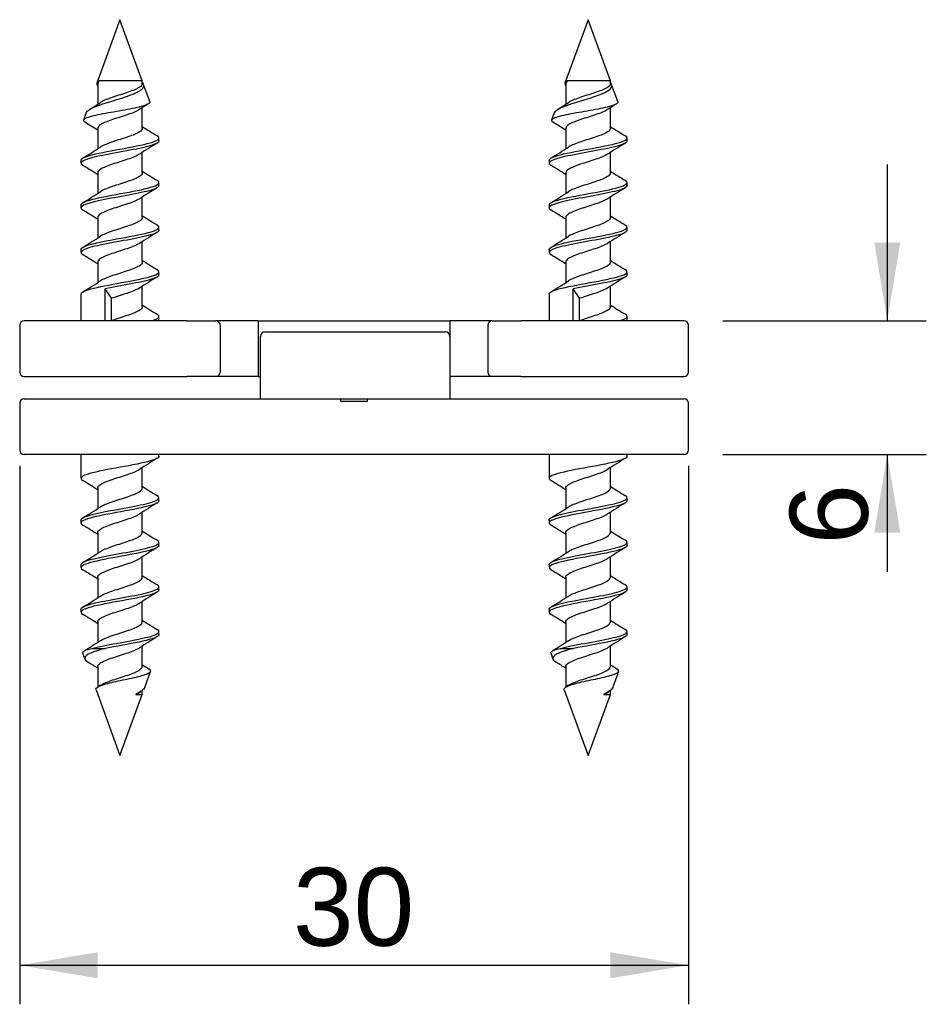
# Model space of a CAD drawing. Header units: inches. Extents: x 15 to 204, y 9 to 289.
# Tile 2 of 5: x 88 to 128, y 68 to 112. Entities that reach past the tile are written whole.
import ezdxf
from ezdxf.enums import TextEntityAlignment as Align

# ---------------------------------------------------------------- set-up
doc = ezdxf.new("R2010")
doc.units = ezdxf.units.IN
doc.header["$MEASUREMENT"] = 0
for name, color, linetype in [('$DDT_AUDIT_GENERATED_(BF)', 7, 'Continuous'), ('Default', 7, 'Continuous'), ('DUO_30', 7, 'Continuous')]:
    doc.layers.add(name, color=color, linetype=linetype)
doc.styles.add('SEACAD_arial_ttf', font='arial.ttf')
doc.dimstyles.new('ISO', dxfattribs={"dimtxt": 3.5, "dimasz": 3.5, "dimexe": 1.75, "dimexo": 1.75, "dimgap": 0.35, "dimtad": 1, "dimdsep": 46, "dimtxsty": 'SEACAD_arial_ttf', "dimblk1": '_SE_FILLED', "dimblk2": '_SE_FILLED', "dimsah": 1, "dimcen": 1.75, "dimclrd": 7, "dimclre": 7, "dimclrt": 7, "dimadec": 0, "dimazin": 0, "dimtfac": 1, "dimtofl": 0, "dimtmove": 0, "dimatfit": 3, "dimfxl": 1, "dimtolj": 1, "dimarcsym": 0})

# ---------------------------------------------------------------- blocks, each defined once
blk = doc.blocks.new('SE2')
at = {"layer": '$DDT_AUDIT_GENERATED_(BF)', "color": 7, "linetype": 'Continuous'}
for p, q in [((92.259, 111.669), (91.223, 108.821)), ((93.259, 108.923), (92.259, 111.669)), ((113.259, 111.669), (112.223, 108.821)), ((114.259, 108.923), (113.259, 111.669)), ((91.26, 108.797), (91.26, 107.878)), ((93.259, 108.799), (93.259, 108.923)), ((93.597, 107.994), (93.316, 108.766)), ((112.26, 108.797), (112.26, 107.878)), ((114.259, 108.799), (114.259, 108.923)), ((114.597, 107.994), (114.316, 108.766)), ((90.742, 107.5), (90.621, 107.169)), ((93.259, 106.799), (93.259, 107.719)), ((111.742, 107.5), (111.621, 107.169)), ((114.259, 106.799), (114.259, 107.719)), ((91.26, 106.798), (91.26, 105.879)), ((112.26, 106.798), (112.26, 105.879)), ((94.009, 106.232), (94.009, 106.365)), ((115.009, 106.232), (115.009, 106.365)), ((93.259, 104.799), (93.259, 105.719)), ((114.259, 104.799), (114.259, 105.719)), ((90.509, 105.365), (90.509, 105.232)), ((111.509, 105.365), (111.509, 105.232)), ((91.26, 104.798), (91.26, 103.879)), ((112.26, 104.798), (112.26, 103.879)), ((94.009, 104.232), (94.009, 104.365)), ((115.009, 104.232), (115.009, 104.365)), ((90.509, 103.365), (90.509, 103.232)), ((93.259, 102.799), (93.259, 103.719)), ((111.509, 103.365), (111.509, 103.232)), ((114.259, 102.799), (114.259, 103.719)), ((91.26, 102.798), (91.26, 101.879)), ((112.26, 102.798), (112.26, 101.879)), ((94.009, 102.232), (94.009, 102.365)), ((115.009, 102.232), (115.009, 102.365)), ((93.259, 100.799), (93.259, 101.717)), ((114.259, 100.799), (114.259, 101.717)), ((90.509, 101.365), (90.509, 101.232)), ((111.509, 101.365), (111.509, 101.232)), ((91.26, 100.798), (91.26, 99.879)), ((112.26, 100.798), (112.26, 99.879)), ((94.009, 100.232), (94.009, 100.365)), ((115.009, 100.232), (115.009, 100.365)), ((90.509, 99.365), (90.509, 98.169)), ((91.597, 98.169), (91.597, 99.608)), ((91.881, 99.175), (91.597, 99.608)), ((93.259, 98.799), (93.259, 99.717)), ((111.509, 99.365), (111.509, 98.169)), ((112.597, 98.169), (112.597, 99.608)), ((112.881, 99.175), (112.597, 99.608)), ((114.259, 98.799), (114.259, 99.717)), ((91.881, 98.175), (91.881, 99.175)), ((112.881, 98.175), (112.881, 99.175)), ((91.881, 98.175), (91.877, 98.169)), ((94.009, 98.169), (94.009, 98.365)), ((112.881, 98.175), (112.877, 98.169)), ((115.009, 98.169), (115.009, 98.365)), ((90.509, 92.169), (90.509, 91.099)), ((94.009, 92.099), (94.009, 92.169)), ((111.509, 92.169), (111.509, 91.099)), ((115.009, 92.099), (115.009, 92.169)), ((93.259, 90.666), (93.259, 91.585)), ((114.259, 90.666), (114.259, 91.585)), ((91.26, 90.665), (91.26, 89.746)), ((112.26, 90.665), (112.26, 89.746)), ((94.009, 90.099), (94.009, 90.232)), ((115.009, 90.099), (115.009, 90.232)), ((90.509, 89.232), (90.509, 89.099)), ((93.259, 88.666), (93.259, 89.584)), ((111.509, 89.232), (111.509, 89.099)), ((114.259, 88.666), (114.259, 89.584)), ((91.26, 88.665), (91.26, 87.746)), ((112.26, 88.665), (112.26, 87.746)), ((94.009, 88.099), (94.009, 88.232)), ((115.009, 88.099), (115.009, 88.232)), ((93.259, 86.666), (93.259, 87.585)), ((114.259, 86.666), (114.259, 87.585)), ((90.509, 87.232), (90.509, 87.099)), ((111.509, 87.232), (111.509, 87.099)), ((91.26, 86.665), (91.26, 85.747)), ((112.26, 86.665), (112.26, 85.747)), ((94.009, 86.098), (94.009, 86.232)), ((115.009, 86.098), (115.009, 86.232)), ((90.509, 85.232), (90.509, 85.099)), ((93.259, 84.666), (93.259, 85.584)), ((111.509, 85.232), (111.509, 85.099)), ((114.259, 84.666), (114.259, 85.584)), ((91.26, 84.665), (91.26, 83.747)), ((112.26, 84.665), (112.26, 83.747)), ((94.009, 84.098), (94.009, 84.232)), ((115.009, 84.098), (115.009, 84.232)), ((91.005, 83.477), (91.61, 83.477)), ((93.259, 82.666), (93.259, 83.584)), ((112.005, 83.477), (112.61, 83.477)), ((114.259, 82.666), (114.259, 83.584)), ((90.583, 83.274), (90.685, 82.996)), ((111.583, 83.274), (111.685, 82.996)), ((91.26, 82.665), (91.26, 81.743)), ((112.26, 82.665), (112.26, 81.743)), ((93.374, 81.731), (93.634, 82.447)), ((114.374, 81.731), (114.634, 82.447)), ((91.384, 81.826), (91.26, 81.747)), ((112.384, 81.826), (112.26, 81.747)), ((91.185, 81.621), (92.259, 78.669)), ((92.259, 78.669), (93.259, 81.415)), ((93.134, 81.504), (93.175, 81.53)), ((93.259, 81.416), (93.259, 81.593)), ((112.185, 81.621), (113.259, 78.669)), ((113.259, 78.669), (114.259, 81.415)), ((114.134, 81.504), (114.175, 81.53)), ((114.259, 81.416), (114.259, 81.593))]:
    blk.add_line(p, q, dxfattribs=at)
for centre, radius, start, end in [((81.511, 122.966), 17.964, 301.5255, 303.3342), ((101.506, 95.011), 15.15, 121.87, 123.5307), ((102.511, 122.966), 17.964, 301.5255, 303.3342), ((122.506, 95.011), 15.15, 121.87, 123.5307), ((79.503, 88.465), 21.712, 57.2123, 59.0254), ((106.521, 127.483), 24.504, 237.2288, 239.0962), ((100.503, 88.465), 21.712, 57.2123, 59.0254), ((127.521, 127.483), 24.504, 237.2288, 239.0962), ((105.316, 87.064), 22.212, 120.8293, 123.252), ((126.316, 87.064), 22.212, 120.8293, 123.252), ((77.708, 126.917), 25.025, 300.9627, 303.1272), ((98.708, 126.917), 25.025, 300.9627, 303.1272), ((77.864, 83.901), 24.755, 57.2364, 59.0853), ((98.864, 83.901), 24.755, 57.2364, 59.0853), ((106.553, 125.532), 24.563, 237.2286, 239.0945), ((127.553, 125.532), 24.563, 237.2286, 239.0945), ((77.727, 124.889), 24.992, 300.9626, 303.1245), ((105.93, 84.084), 23.368, 120.8908, 123.1951), ((98.727, 124.889), 24.992, 300.9626, 303.1245), ((126.93, 84.084), 23.368, 120.8908, 123.1951), ((77.83, 81.846), 24.82, 57.2403, 59.0817), ((106.68, 123.735), 24.802, 237.237, 239.0804), ((98.83, 81.846), 24.82, 57.2403, 59.0817), ((127.68, 123.735), 24.802, 237.237, 239.0804), ((106.812, 80.676), 25.029, 120.9649, 123.1228), ((127.812, 80.676), 25.029, 120.9649, 123.1228), ((77.589, 123.111), 25.253, 300.9749, 303.109), ((98.589, 123.111), 25.253, 300.9749, 303.109), ((77.865, 79.9), 24.755, 57.2395, 59.0845), ((98.865, 79.9), 24.755, 57.2395, 59.0845), ((106.871, 122.038), 25.16, 237.2461, 239.0603), ((127.871, 122.038), 25.16, 237.2461, 239.0603), ((77.67, 120.982), 25.101, 300.9661, 303.1166), ((106.745, 78.785), 24.901, 120.96, 123.132), ((98.67, 120.982), 25.101, 300.9661, 303.1166), ((127.745, 78.785), 24.901, 120.96, 123.132), ((106.418, 119.314), 24.306, 237.2168, 239.0962), ((127.418, 119.314), 24.306, 237.2168, 239.0962), ((106.36, 71.265), 24.177, 120.9292, 123.1563), ((127.36, 71.265), 24.177, 120.9292, 123.1563), ((79.517, 72.411), 21.638, 57.1322, 59.2419), ((100.517, 72.411), 21.638, 57.1322, 59.2419), ((104.553, 108.2), 20.79, 237.0951, 239.2897), ((125.553, 108.2), 20.79, 237.0951, 239.2897), ((77.582, 110.989), 25.266, 300.9734, 303.1105), ((106.694, 68.732), 24.806, 120.9585, 123.1342), ((98.582, 110.989), 25.266, 300.9734, 303.1105), ((127.694, 68.732), 24.806, 120.9585, 123.1342), ((78.045, 68.056), 24.415, 57.2271, 59.0989), ((103.679, 104.8), 19.141, 237.0172, 239.3996), ((99.045, 68.056), 24.415, 57.2271, 59.0989), ((124.679, 104.8), 19.141, 237.0172, 239.3996), ((106.679, 66.757), 24.777, 120.9579, 123.1384), ((127.679, 66.757), 24.777, 120.9579, 123.1384), ((77.603, 108.956), 25.227, 300.9671, 303.1127), ((98.603, 108.956), 25.227, 300.9671, 303.1127), ((77.426, 65.064), 25.585, 57.2646, 59.0484), ((98.426, 65.064), 25.585, 57.2646, 59.0484), ((106.427, 107.195), 24.323, 237.2175, 239.096), ((127.427, 107.195), 24.323, 237.2175, 239.096), ((77.617, 106.936), 25.202, 300.9649, 303.112), ((106.78, 64.596), 24.967, 120.9666, 123.128), ((98.617, 106.936), 25.202, 300.9649, 303.112), ((127.78, 64.596), 24.967, 120.9666, 123.128), ((77.765, 63.606), 24.945, 57.2466, 59.0797), ((98.765, 63.606), 24.945, 57.2466, 59.0797), ((106.498, 105.307), 24.456, 237.2236, 239.0876), ((127.498, 105.307), 24.456, 237.2236, 239.0876), ((106.787, 62.585), 24.98, 120.9654, 123.1277), ((127.787, 62.585), 24.98, 120.9654, 123.1277), ((78.371, 103.761), 23.806, 301.0085, 303.1359), ((99.371, 103.761), 23.806, 301.0085, 303.1359), ((80.931, 66.547), 19.077, 57.2142, 58.722), ((103.102, 98), 18.156, 237.1671, 238.3098), ((101.931, 66.547), 19.077, 57.2142, 58.722), ((124.102, 98), 18.156, 237.1671, 238.3098)]:
    blk.add_arc(centre, radius, start, end, dxfattribs=at)
for points, knots in [([(90.748, 107.499), (90.781, 107.585), (90.912, 107.674), (91.543, 107.93), (92.244, 108.107), (93.005, 108.394), (93.198, 108.493), (93.346, 108.678), (93.34, 108.762), (93.263, 108.85)], [0, 0, 0, 0, 0.224576, 0.224576, 0.6342, 0.6342, 0.839011, 0.839011, 1, 1, 1, 1]), ([(91.335, 108.923), (91.278, 108.891), (91.241, 108.859), (91.226, 108.828), (91.211, 108.798), (91.217, 108.768), (91.242, 108.739), (91.247, 108.735), (91.251, 108.73), (91.256, 108.725)], [0, 0, 0, 0, 0.472628, 0.472628, 0.472628, 0.925573, 0.925573, 0.925573, 1, 1, 1, 1]), ([(93.259, 108.923), (93.259, 108.924), (93.241, 108.923), (93.207, 108.923), (93.171, 108.922), (93.116, 108.922), (93.045, 108.923), (92.977, 108.923), (92.894, 108.924), (92.801, 108.923), (92.706, 108.922), (92.598, 108.922), (92.488, 108.922), (92.38, 108.923), (92.268, 108.924), (92.158, 108.923), (92.045, 108.922), (91.932, 108.921), (91.83, 108.922), (91.731, 108.923), (91.638, 108.924), (91.559, 108.923), (91.478, 108.923), (91.41, 108.921), (91.36, 108.922), (91.351, 108.922), (91.343, 108.922), (91.335, 108.923)], [0, 0, 0, 0, 0.117485, 0.117485, 0.117485, 0.242214, 0.242214, 0.242214, 0.362697, 0.362697, 0.362697, 0.487398, 0.487398, 0.487398, 0.607931, 0.607931, 0.607931, 0.732506, 0.732506, 0.732506, 0.853165, 0.853165, 0.853165, 0.977519, 0.977519, 0.977519, 1, 1, 1, 1]), ([(93.259, 108.799), (93.259, 108.747), (93.218, 108.694), (93.028, 108.566), (92.843, 108.492), (92.41, 108.344), (92.162, 108.269), (91.72, 108.121), (91.527, 108.047), (91.397, 107.967), (91.388, 107.962), (91.38, 107.956)], [0, 0, 0, 0, 0.188409, 0.188409, 0.452518, 0.452518, 0.716627, 0.716627, 0.980735, 0.980735, 1, 1, 1, 1]), ([(111.748, 107.499), (111.781, 107.585), (111.912, 107.674), (112.543, 107.93), (113.244, 108.107), (114.005, 108.394), (114.198, 108.493), (114.346, 108.678), (114.34, 108.762), (114.263, 108.85)], [0, 0, 0, 0, 0.224576, 0.224576, 0.6342, 0.6342, 0.839011, 0.839011, 1, 1, 1, 1]), ([(112.335, 108.923), (112.278, 108.891), (112.241, 108.859), (112.226, 108.828), (112.211, 108.798), (112.217, 108.768), (112.242, 108.739), (112.247, 108.735), (112.251, 108.73), (112.256, 108.725)], [0, 0, 0, 0, 0.472628, 0.472628, 0.472628, 0.925573, 0.925573, 0.925573, 1, 1, 1, 1]), ([(114.259, 108.923), (114.259, 108.924), (114.241, 108.923), (114.207, 108.923), (114.171, 108.922), (114.116, 108.922), (114.045, 108.923), (113.977, 108.923), (113.894, 108.924), (113.801, 108.923), (113.706, 108.922), (113.598, 108.922), (113.488, 108.922), (113.38, 108.923), (113.268, 108.924), (113.158, 108.923), (113.045, 108.922), (112.932, 108.921), (112.83, 108.922), (112.731, 108.923), (112.638, 108.924), (112.559, 108.923), (112.478, 108.923), (112.41, 108.921), (112.36, 108.922), (112.351, 108.922), (112.343, 108.922), (112.335, 108.923)], [0, 0, 0, 0, 0.117485, 0.117485, 0.117485, 0.242214, 0.242214, 0.242214, 0.362697, 0.362697, 0.362697, 0.487398, 0.487398, 0.487398, 0.607931, 0.607931, 0.607931, 0.732506, 0.732506, 0.732506, 0.853165, 0.853165, 0.853165, 0.977519, 0.977519, 0.977519, 1, 1, 1, 1]), ([(114.259, 108.799), (114.259, 108.747), (114.218, 108.694), (114.028, 108.566), (113.843, 108.492), (113.41, 108.344), (113.162, 108.269), (112.72, 108.121), (112.527, 108.047), (112.397, 107.967), (112.388, 107.962), (112.38, 107.956)], [0, 0, 0, 0, 0.188409, 0.188409, 0.452518, 0.452518, 0.716627, 0.716627, 0.980735, 0.980735, 1, 1, 1, 1]), ([(93.597, 107.994), (93.603, 107.978), (93.601, 107.963), (93.593, 107.948), (93.578, 107.919), (93.536, 107.889), (93.471, 107.86), (93.405, 107.83), (93.313, 107.801), (93.204, 107.772), (93.092, 107.743), (92.96, 107.713), (92.817, 107.684), (92.671, 107.654), (92.511, 107.625), (92.349, 107.596), (92.184, 107.567), (92.014, 107.537), (91.851, 107.508), (91.685, 107.479), (91.522, 107.449), (91.376, 107.421), (91.229, 107.391), (91.094, 107.362), (90.984, 107.333), (90.871, 107.303), (90.78, 107.274), (90.719, 107.245), (90.656, 107.216), (90.622, 107.186), (90.618, 107.157), (90.615, 107.132), (90.634, 107.108), (90.674, 107.084)], [0, 0, 0, 0, 0.045108, 0.045108, 0.045108, 0.133394, 0.133394, 0.133394, 0.223677, 0.223677, 0.223677, 0.315855, 0.315855, 0.315855, 0.410223, 0.410223, 0.410223, 0.506296, 0.506296, 0.506296, 0.604745, 0.604745, 0.604745, 0.704744, 0.704744, 0.704744, 0.807266, 0.807266, 0.807266, 0.911222, 0.911222, 0.911222, 1, 1, 1, 1]), ([(114.597, 107.994), (114.603, 107.978), (114.601, 107.963), (114.593, 107.948), (114.578, 107.919), (114.536, 107.889), (114.471, 107.86), (114.405, 107.83), (114.313, 107.801), (114.204, 107.772), (114.092, 107.743), (113.96, 107.713), (113.817, 107.684), (113.671, 107.654), (113.511, 107.625), (113.349, 107.596), (113.184, 107.567), (113.014, 107.537), (112.851, 107.508), (112.685, 107.479), (112.522, 107.449), (112.376, 107.421), (112.229, 107.391), (112.094, 107.362), (111.984, 107.333), (111.871, 107.303), (111.78, 107.274), (111.719, 107.245), (111.656, 107.216), (111.622, 107.186), (111.618, 107.157), (111.615, 107.132), (111.634, 107.108), (111.674, 107.084)], [0, 0, 0, 0, 0.045108, 0.045108, 0.045108, 0.133394, 0.133394, 0.133394, 0.223677, 0.223677, 0.223677, 0.315855, 0.315855, 0.315855, 0.410223, 0.410223, 0.410223, 0.506296, 0.506296, 0.506296, 0.604745, 0.604745, 0.604745, 0.704744, 0.704744, 0.704744, 0.807266, 0.807266, 0.807266, 0.911222, 0.911222, 0.911222, 1, 1, 1, 1]), ([(93.138, 107.64), (93.136, 107.639), (93.135, 107.638), (93.019, 107.562), (92.832, 107.488), (92.396, 107.34), (92.149, 107.265), (91.709, 107.117), (91.518, 107.043), (91.308, 106.911), (91.26, 106.855), (91.26, 106.798)], [0, 0, 0, 0, 0.003968, 0.003968, 0.268348, 0.268348, 0.532728, 0.532728, 0.797109, 0.797109, 1, 1, 1, 1]), ([(114.138, 107.64), (114.136, 107.639), (114.135, 107.638), (114.019, 107.562), (113.832, 107.488), (113.396, 107.34), (113.149, 107.265), (112.709, 107.117), (112.518, 107.043), (112.308, 106.911), (112.26, 106.855), (112.26, 106.798)], [0, 0, 0, 0, 0.003968, 0.003968, 0.268348, 0.268348, 0.532728, 0.532728, 0.797109, 0.797109, 1, 1, 1, 1]), ([(90.511, 105.364), (90.51, 105.388), (90.524, 105.412), (90.667, 105.53), (91.021, 105.625), (91.964, 105.817), (92.536, 105.911), (93.478, 106.1), (93.841, 106.196), (94.034, 106.347), (94.02, 106.404), (93.927, 106.461)], [0, 0, 0, 0, 0.06461, 0.06461, 0.324352, 0.324352, 0.584094, 0.584094, 0.843836, 0.843836, 1, 1, 1, 1]), ([(93.259, 106.799), (93.259, 106.745), (93.216, 106.691), (93.019, 106.562), (92.832, 106.488), (92.396, 106.34), (92.149, 106.265), (91.709, 106.117), (91.518, 106.043), (91.393, 105.965), (91.388, 105.961), (91.383, 105.958)], [0, 0, 0, 0, 0.193289, 0.193289, 0.458053, 0.458053, 0.722816, 0.722816, 0.987579, 0.987579, 1, 1, 1, 1]), ([(111.511, 105.364), (111.51, 105.388), (111.524, 105.412), (111.667, 105.53), (112.021, 105.625), (112.964, 105.817), (113.536, 105.911), (114.478, 106.1), (114.841, 106.196), (115.034, 106.347), (115.02, 106.404), (114.927, 106.461)], [0, 0, 0, 0, 0.06461, 0.06461, 0.324352, 0.324352, 0.584094, 0.584094, 0.843836, 0.843836, 1, 1, 1, 1]), ([(114.259, 106.799), (114.259, 106.745), (114.216, 106.691), (114.019, 106.562), (113.832, 106.488), (113.396, 106.34), (113.149, 106.265), (112.709, 106.117), (112.518, 106.043), (112.393, 105.965), (112.388, 105.961), (112.383, 105.958)], [0, 0, 0, 0, 0.193289, 0.193289, 0.458053, 0.458053, 0.722816, 0.722816, 0.987579, 0.987579, 1, 1, 1, 1]), ([(94.009, 106.232), (94.009, 106.215), (94.002, 106.198), (93.921, 106.106), (93.703, 106.03), (93.069, 105.879), (92.651, 105.803), (91.824, 105.653), (91.409, 105.577), (90.79, 105.426), (90.581, 105.35), (90.491, 105.228), (90.515, 105.182), (90.59, 105.136)], [0, 0, 0, 0, 0.046348, 0.046348, 0.253083, 0.253083, 0.459819, 0.459819, 0.666555, 0.666555, 0.873291, 0.873291, 1, 1, 1, 1]), ([(115.009, 106.232), (115.009, 106.215), (115.002, 106.198), (114.921, 106.106), (114.703, 106.03), (114.069, 105.879), (113.651, 105.803), (112.824, 105.653), (112.409, 105.577), (111.79, 105.426), (111.581, 105.35), (111.491, 105.228), (111.515, 105.182), (111.59, 105.136)], [0, 0, 0, 0, 0.046348, 0.046348, 0.253083, 0.253083, 0.459819, 0.459819, 0.666555, 0.666555, 0.873291, 0.873291, 1, 1, 1, 1]), ([(93.139, 105.64), (93.135, 105.638), (93.131, 105.635), (93.01, 105.558), (92.821, 105.484), (92.383, 105.335), (92.136, 105.261), (91.698, 105.113), (91.509, 105.039), (91.306, 104.909), (91.26, 104.854), (91.26, 104.798)], [0, 0, 0, 0, 0.009628, 0.009628, 0.274001, 0.274001, 0.538375, 0.538375, 0.802748, 0.802748, 1, 1, 1, 1]), ([(114.139, 105.64), (114.135, 105.638), (114.131, 105.635), (114.01, 105.558), (113.821, 105.484), (113.383, 105.335), (113.136, 105.261), (112.698, 105.113), (112.509, 105.039), (112.306, 104.909), (112.26, 104.854), (112.26, 104.798)], [0, 0, 0, 0, 0.009628, 0.009628, 0.274001, 0.274001, 0.538375, 0.538375, 0.802748, 0.802748, 1, 1, 1, 1]), ([(93.259, 104.799), (93.259, 104.744), (93.214, 104.688), (93.01, 104.558), (92.821, 104.484), (92.383, 104.335), (92.136, 104.261), (91.698, 104.113), (91.509, 104.039), (91.389, 103.962), (91.385, 103.96), (91.381, 103.957)], [0, 0, 0, 0, 0.19806, 0.19806, 0.462517, 0.462517, 0.726974, 0.726974, 0.991431, 0.991431, 1, 1, 1, 1]), ([(114.259, 104.799), (114.259, 104.744), (114.214, 104.688), (114.01, 104.558), (113.821, 104.484), (113.383, 104.335), (113.136, 104.261), (112.698, 104.113), (112.509, 104.039), (112.389, 103.962), (112.385, 103.96), (112.381, 103.957)], [0, 0, 0, 0, 0.19806, 0.19806, 0.462517, 0.462517, 0.726974, 0.726974, 0.991431, 0.991431, 1, 1, 1, 1]), ([(94.009, 104.232), (94.009, 104.202), (93.986, 104.172), (93.822, 104.065), (93.562, 103.991), (92.859, 103.838), (92.433, 103.764), (91.606, 103.611), (91.22, 103.538), (90.67, 103.385), (90.513, 103.311), (90.508, 103.201), (90.536, 103.168), (90.591, 103.135)], [0, 0, 0, 0, 0.082334, 0.082334, 0.289059, 0.289059, 0.495784, 0.495784, 0.702508, 0.702508, 0.909233, 0.909233, 1, 1, 1, 1]), ([(90.511, 103.364), (90.51, 103.39), (90.526, 103.415), (90.682, 103.536), (91.044, 103.63), (91.991, 103.822), (92.567, 103.917), (93.5, 104.105), (93.855, 104.2), (94.034, 104.351), (94.017, 104.405), (93.928, 104.46)], [0, 0, 0, 0, 0.06931, 0.06931, 0.32942, 0.32942, 0.589531, 0.589531, 0.849641, 0.849641, 1, 1, 1, 1]), ([(115.009, 104.232), (115.009, 104.202), (114.986, 104.172), (114.822, 104.065), (114.562, 103.991), (113.859, 103.838), (113.433, 103.764), (112.606, 103.611), (112.22, 103.538), (111.67, 103.385), (111.513, 103.311), (111.508, 103.201), (111.536, 103.168), (111.591, 103.135)], [0, 0, 0, 0, 0.082334, 0.082334, 0.289059, 0.289059, 0.495784, 0.495784, 0.702508, 0.702508, 0.909233, 0.909233, 1, 1, 1, 1]), ([(111.511, 103.364), (111.51, 103.39), (111.526, 103.415), (111.682, 103.536), (112.044, 103.63), (112.991, 103.822), (113.567, 103.917), (114.5, 104.105), (114.855, 104.2), (115.034, 104.351), (115.017, 104.405), (114.928, 104.46)], [0, 0, 0, 0, 0.06931, 0.06931, 0.32942, 0.32942, 0.589531, 0.589531, 0.849641, 0.849641, 1, 1, 1, 1]), ([(93.138, 103.64), (93.132, 103.636), (93.126, 103.632), (93.001, 103.554), (92.81, 103.48), (92.37, 103.331), (92.123, 103.257), (91.687, 103.109), (91.5, 103.034), (91.303, 102.906), (91.26, 102.852), (91.26, 102.798)], [0, 0, 0, 0, 0.01363, 0.01363, 0.27804, 0.27804, 0.542449, 0.542449, 0.806858, 0.806858, 1, 1, 1, 1]), ([(114.138, 103.64), (114.132, 103.636), (114.126, 103.632), (114.001, 103.554), (113.81, 103.48), (113.37, 103.331), (113.123, 103.257), (112.687, 103.109), (112.5, 103.034), (112.303, 102.906), (112.26, 102.852), (112.26, 102.798)], [0, 0, 0, 0, 0.01363, 0.01363, 0.27804, 0.27804, 0.542449, 0.542449, 0.806858, 0.806858, 1, 1, 1, 1]), ([(90.511, 101.364), (90.51, 101.391), (90.528, 101.418), (90.698, 101.542), (91.07, 101.636), (92.018, 101.826), (92.593, 101.922), (93.524, 102.11), (93.869, 102.206), (94.033, 102.354), (94.014, 102.407), (93.926, 102.461)], [0, 0, 0, 0, 0.073696, 0.073696, 0.333691, 0.333691, 0.593687, 0.593687, 0.853683, 0.853683, 1, 1, 1, 1]), ([(93.259, 102.799), (93.259, 102.742), (93.211, 102.685), (93.001, 102.554), (92.81, 102.48), (92.37, 102.331), (92.123, 102.257), (91.687, 102.109), (91.5, 102.034), (91.384, 101.959), (91.383, 101.958), (91.381, 101.957)], [0, 0, 0, 0, 0.202779, 0.202779, 0.467253, 0.467253, 0.731727, 0.731727, 0.996201, 0.996201, 1, 1, 1, 1]), ([(111.511, 101.364), (111.51, 101.391), (111.528, 101.418), (111.698, 101.542), (112.07, 101.636), (113.018, 101.826), (113.593, 101.922), (114.524, 102.11), (114.869, 102.206), (115.033, 102.354), (115.014, 102.407), (114.926, 102.461)], [0, 0, 0, 0, 0.073696, 0.073696, 0.333691, 0.333691, 0.593687, 0.593687, 0.853683, 0.853683, 1, 1, 1, 1]), ([(114.259, 102.799), (114.259, 102.742), (114.211, 102.685), (114.001, 102.554), (113.81, 102.48), (113.37, 102.331), (113.123, 102.257), (112.687, 102.109), (112.5, 102.034), (112.384, 101.959), (112.383, 101.958), (112.381, 101.957)], [0, 0, 0, 0, 0.202779, 0.202779, 0.467253, 0.467253, 0.731727, 0.731727, 0.996201, 0.996201, 1, 1, 1, 1]), ([(94.008, 102.231), (94.007, 102.188), (93.959, 102.145), (93.701, 102.025), (93.393, 101.951), (92.648, 101.799), (92.207, 101.724), (91.405, 101.572), (91.046, 101.498), (90.578, 101.345), (90.473, 101.271), (90.534, 101.174), (90.557, 101.154), (90.59, 101.134)], [0, 0, 0, 0, 0.11861, 0.11861, 0.325269, 0.325269, 0.531927, 0.531927, 0.738586, 0.738586, 0.945244, 0.945244, 1, 1, 1, 1]), ([(115.008, 102.231), (115.007, 102.188), (114.959, 102.145), (114.701, 102.025), (114.393, 101.951), (113.648, 101.799), (113.207, 101.724), (112.405, 101.572), (112.046, 101.498), (111.578, 101.345), (111.473, 101.271), (111.534, 101.174), (111.557, 101.154), (111.59, 101.134)], [0, 0, 0, 0, 0.11861, 0.11861, 0.325269, 0.325269, 0.531927, 0.531927, 0.738586, 0.738586, 0.945244, 0.945244, 1, 1, 1, 1]), ([(93.136, 101.638), (93.128, 101.634), (93.121, 101.629), (92.992, 101.55), (92.799, 101.476), (92.357, 101.327), (92.11, 101.253), (91.676, 101.105), (91.491, 101.03), (91.301, 100.903), (91.26, 100.85), (91.26, 100.797)], [0, 0, 0, 0, 0.016783, 0.016783, 0.281644, 0.281644, 0.546505, 0.546505, 0.811366, 0.811366, 1, 1, 1, 1]), ([(114.136, 101.638), (114.128, 101.634), (114.121, 101.629), (113.992, 101.55), (113.799, 101.476), (113.357, 101.327), (113.11, 101.253), (112.676, 101.105), (112.491, 101.03), (112.301, 100.903), (112.26, 100.85), (112.26, 100.797)], [0, 0, 0, 0, 0.016783, 0.016783, 0.281644, 0.281644, 0.546505, 0.546505, 0.811366, 0.811366, 1, 1, 1, 1]), ([(93.259, 100.8), (93.259, 100.741), (93.209, 100.683), (92.992, 100.55), (92.799, 100.476), (92.357, 100.327), (92.11, 100.253), (91.677, 100.105), (91.493, 100.031), (91.382, 99.957)], [0, 0, 0, 0, 0.208319, 0.208319, 0.472736, 0.472736, 0.737153, 0.737153, 1, 1, 1, 1]), ([(114.259, 100.8), (114.259, 100.741), (114.209, 100.683), (113.992, 100.55), (113.799, 100.476), (113.357, 100.327), (113.11, 100.253), (112.677, 100.105), (112.493, 100.031), (112.382, 99.957)], [0, 0, 0, 0, 0.208319, 0.208319, 0.472736, 0.472736, 0.737153, 0.737153, 1, 1, 1, 1]), ([(90.511, 99.364), (90.51, 99.393), (90.531, 99.422), (90.712, 99.546), (91.092, 99.641), (92.05, 99.832), (92.621, 99.926), (93.546, 100.116), (93.884, 100.211), (94.032, 100.358), (94.011, 100.409), (93.926, 100.461)], [0, 0, 0, 0, 0.078754, 0.078754, 0.338426, 0.338426, 0.598097, 0.598097, 0.857768, 0.857768, 1, 1, 1, 1]), ([(94.009, 100.231), (94.008, 100.174), (93.924, 100.118), (93.554, 99.986), (93.21, 99.91), (92.425, 99.759), (91.985, 99.684), (91.597, 99.608)], [0, 0, 0, 0, 0.272854, 0.272854, 0.636427, 0.636427, 1, 1, 1, 1]), ([(111.511, 99.364), (111.51, 99.393), (111.531, 99.422), (111.712, 99.546), (112.092, 99.641), (113.05, 99.832), (113.621, 99.926), (114.546, 100.116), (114.884, 100.211), (115.032, 100.358), (115.011, 100.409), (114.926, 100.461)], [0, 0, 0, 0, 0.078754, 0.078754, 0.338426, 0.338426, 0.598097, 0.598097, 0.857768, 0.857768, 1, 1, 1, 1]), ([(115.009, 100.231), (115.008, 100.174), (114.924, 100.118), (114.554, 99.986), (114.21, 99.91), (113.425, 99.759), (112.985, 99.684), (112.597, 99.608)], [0, 0, 0, 0, 0.272854, 0.272854, 0.636427, 0.636427, 1, 1, 1, 1]), ([(93.137, 99.639), (93.127, 99.633), (93.117, 99.626), (92.983, 99.546), (92.788, 99.472), (92.344, 99.323), (92.096, 99.249), (91.881, 99.175)], [0, 0, 0, 0, 0.041086, 0.041086, 0.520543, 0.520543, 1, 1, 1, 1]), ([(114.137, 99.639), (114.127, 99.633), (114.117, 99.626), (113.983, 99.546), (113.788, 99.472), (113.344, 99.323), (113.096, 99.249), (112.881, 99.175)], [0, 0, 0, 0, 0.041086, 0.041086, 0.520543, 0.520543, 1, 1, 1, 1]), ([(93.259, 98.799), (93.259, 98.739), (93.206, 98.68), (92.983, 98.546), (92.788, 98.472), (92.344, 98.323), (92.096, 98.249), (91.881, 98.175)], [0, 0, 0, 0, 0.286403, 0.286403, 0.643201, 0.643201, 1, 1, 1, 1]), ([(93.685, 98.168), (93.836, 98.216), (93.941, 98.264), (94.031, 98.361), (94.009, 98.411), (93.926, 98.462)], [0, 0, 0, 0, 0.485255, 0.485255, 1, 1, 1, 1]), ([(114.259, 98.799), (114.259, 98.739), (114.206, 98.68), (113.983, 98.546), (113.788, 98.472), (113.344, 98.323), (113.096, 98.249), (112.881, 98.175)], [0, 0, 0, 0, 0.286403, 0.286403, 0.643201, 0.643201, 1, 1, 1, 1]), ([(114.685, 98.168), (114.836, 98.216), (114.941, 98.264), (115.031, 98.361), (115.009, 98.411), (114.926, 98.462)], [0, 0, 0, 0, 0.485255, 0.485255, 1, 1, 1, 1]), ([(94.007, 92.099), (94.008, 92.075), (93.995, 92.051), (93.849, 91.932), (93.493, 91.838), (92.552, 91.646), (91.977, 91.551), (91.038, 91.363), (90.676, 91.268), (90.484, 91.115), (90.5, 91.059), (90.592, 91.002)], [0, 0, 0, 0, 0.065273, 0.065273, 0.325078, 0.325078, 0.584883, 0.584883, 0.844688, 0.844688, 1, 1, 1, 1]), ([(115.007, 92.099), (115.008, 92.075), (114.995, 92.051), (114.849, 91.932), (114.493, 91.838), (113.552, 91.646), (112.977, 91.551), (112.038, 91.363), (111.676, 91.268), (111.484, 91.115), (111.5, 91.059), (111.592, 91.002)], [0, 0, 0, 0, 0.065273, 0.065273, 0.325078, 0.325078, 0.584883, 0.584883, 0.844688, 0.844688, 1, 1, 1, 1]), ([(91.26, 90.664), (91.26, 90.719), (91.303, 90.773), (91.501, 90.902), (91.688, 90.976), (92.124, 91.125), (92.372, 91.199), (92.811, 91.347), (93.002, 91.421), (93.127, 91.499), (93.133, 91.503), (93.138, 91.507)], [0, 0, 0, 0, 0.194041, 0.194041, 0.458222, 0.458222, 0.722403, 0.722403, 0.986583, 0.986583, 1, 1, 1, 1]), ([(112.26, 90.664), (112.26, 90.719), (112.303, 90.773), (112.501, 90.902), (112.688, 90.976), (113.124, 91.125), (113.372, 91.199), (113.811, 91.347), (114.002, 91.421), (114.127, 91.499), (114.133, 91.503), (114.138, 91.507)], [0, 0, 0, 0, 0.194041, 0.194041, 0.458222, 0.458222, 0.722403, 0.722403, 0.986583, 0.986583, 1, 1, 1, 1]), ([(91.383, 89.825), (91.384, 89.826), (91.385, 89.827), (91.501, 89.902), (91.688, 89.976), (92.124, 90.125), (92.372, 90.199), (92.811, 90.347), (93.002, 90.421), (93.211, 90.553), (93.259, 90.609), (93.259, 90.666)], [0, 0, 0, 0, 0.002853, 0.002853, 0.26769, 0.26769, 0.532528, 0.532528, 0.797365, 0.797365, 1, 1, 1, 1]), ([(112.383, 89.825), (112.384, 89.826), (112.385, 89.827), (112.501, 89.902), (112.688, 89.976), (113.124, 90.125), (113.372, 90.199), (113.811, 90.347), (114.002, 90.421), (114.211, 90.553), (114.259, 90.609), (114.259, 90.666)], [0, 0, 0, 0, 0.002853, 0.002853, 0.26769, 0.26769, 0.532528, 0.532528, 0.797365, 0.797365, 1, 1, 1, 1]), ([(94.008, 90.099), (94.009, 90.077), (93.997, 90.055), (93.864, 89.938), (93.515, 89.843), (92.579, 89.651), (92.008, 89.557), (91.059, 89.368), (90.69, 89.272), (90.484, 89.119), (90.496, 89.061), (90.592, 89.002)], [0, 0, 0, 0, 0.060572, 0.060572, 0.320202, 0.320202, 0.579832, 0.579832, 0.839462, 0.839462, 1, 1, 1, 1]), ([(90.51, 89.232), (90.51, 89.278), (90.564, 89.324), (90.848, 89.447), (91.158, 89.521), (91.92, 89.674), (92.357, 89.748), (93.156, 89.9), (93.508, 89.975), (93.956, 90.126), (94.05, 90.202), (93.978, 90.295), (93.957, 90.312), (93.927, 90.33)], [0, 0, 0, 0, 0.125979, 0.125979, 0.332539, 0.332539, 0.539098, 0.539098, 0.745658, 0.745658, 0.952217, 0.952217, 1, 1, 1, 1]), ([(115.008, 90.099), (115.009, 90.077), (114.997, 90.055), (114.864, 89.938), (114.515, 89.843), (113.579, 89.651), (113.008, 89.557), (112.059, 89.368), (111.69, 89.272), (111.484, 89.119), (111.496, 89.061), (111.592, 89.002)], [0, 0, 0, 0, 0.060572, 0.060572, 0.320202, 0.320202, 0.579832, 0.579832, 0.839462, 0.839462, 1, 1, 1, 1]), ([(111.51, 89.232), (111.51, 89.278), (111.564, 89.324), (111.848, 89.447), (112.158, 89.521), (112.92, 89.674), (113.357, 89.748), (114.156, 89.9), (114.508, 89.975), (114.956, 90.126), (115.05, 90.202), (114.978, 90.295), (114.957, 90.312), (114.927, 90.33)], [0, 0, 0, 0, 0.125979, 0.125979, 0.332539, 0.332539, 0.539098, 0.539098, 0.745658, 0.745658, 0.952217, 0.952217, 1, 1, 1, 1]), ([(91.26, 88.665), (91.26, 88.718), (91.301, 88.771), (91.492, 88.898), (91.677, 88.972), (92.111, 89.12), (92.358, 89.195), (92.8, 89.343), (92.993, 89.417), (93.122, 89.496), (93.129, 89.501), (93.137, 89.506)], [0, 0, 0, 0, 0.188744, 0.188744, 0.45348, 0.45348, 0.718216, 0.718216, 0.982952, 0.982952, 1, 1, 1, 1]), ([(112.26, 88.665), (112.26, 88.718), (112.301, 88.771), (112.492, 88.898), (112.677, 88.972), (113.111, 89.12), (113.358, 89.195), (113.8, 89.343), (113.993, 89.417), (114.122, 89.496), (114.129, 89.501), (114.137, 89.506)], [0, 0, 0, 0, 0.188744, 0.188744, 0.45348, 0.45348, 0.718216, 0.718216, 0.982952, 0.982952, 1, 1, 1, 1]), ([(90.511, 87.232), (90.51, 87.265), (90.538, 87.297), (90.719, 87.406), (90.993, 87.481), (91.699, 87.633), (92.135, 87.708), (92.951, 87.86), (93.337, 87.935), (93.867, 88.086), (94.016, 88.161), (94.006, 88.268), (93.978, 88.299), (93.927, 88.329)], [0, 0, 0, 0, 0.089876, 0.089876, 0.296392, 0.296392, 0.502908, 0.502908, 0.709424, 0.709424, 0.91594, 0.91594, 1, 1, 1, 1]), ([(91.382, 87.825), (91.493, 87.898), (91.678, 87.972), (92.111, 88.12), (92.358, 88.195), (92.8, 88.343), (92.993, 88.417), (93.209, 88.55), (93.259, 88.608), (93.259, 88.666)], [0, 0, 0, 0, 0.263427, 0.263427, 0.528019, 0.528019, 0.792612, 0.792612, 1, 1, 1, 1]), ([(111.511, 87.232), (111.51, 87.265), (111.538, 87.297), (111.719, 87.406), (111.993, 87.481), (112.699, 87.633), (113.135, 87.708), (113.951, 87.86), (114.337, 87.935), (114.867, 88.086), (115.016, 88.161), (115.006, 88.268), (114.978, 88.299), (114.927, 88.329)], [0, 0, 0, 0, 0.089876, 0.089876, 0.296392, 0.296392, 0.502908, 0.502908, 0.709424, 0.709424, 0.91594, 0.91594, 1, 1, 1, 1]), ([(112.382, 87.825), (112.493, 87.898), (112.678, 87.972), (113.111, 88.12), (113.358, 88.195), (113.8, 88.343), (113.993, 88.417), (114.209, 88.55), (114.259, 88.608), (114.259, 88.666)], [0, 0, 0, 0, 0.263427, 0.263427, 0.528019, 0.528019, 0.792612, 0.792612, 1, 1, 1, 1]), ([(94.008, 88.099), (94.009, 88.079), (93.999, 88.058), (93.878, 87.943), (93.533, 87.848), (92.612, 87.657), (92.042, 87.563), (91.076, 87.372), (90.706, 87.277), (90.484, 87.123), (90.494, 87.062), (90.594, 87.002)], [0, 0, 0, 0, 0.055658, 0.055658, 0.315314, 0.315314, 0.57497, 0.57497, 0.834626, 0.834626, 1, 1, 1, 1]), ([(115.008, 88.099), (115.009, 88.079), (114.999, 88.058), (114.878, 87.943), (114.533, 87.848), (113.612, 87.657), (113.042, 87.563), (112.076, 87.372), (111.706, 87.277), (111.484, 87.123), (111.494, 87.062), (111.594, 87.002)], [0, 0, 0, 0, 0.055658, 0.055658, 0.315314, 0.315314, 0.57497, 0.57497, 0.834626, 0.834626, 1, 1, 1, 1]), ([(91.26, 86.664), (91.26, 86.716), (91.299, 86.768), (91.483, 86.894), (91.666, 86.968), (92.098, 87.116), (92.345, 87.191), (92.789, 87.339), (92.984, 87.413), (93.118, 87.494), (93.127, 87.5), (93.137, 87.506)], [0, 0, 0, 0, 0.184495, 0.184495, 0.449034, 0.449034, 0.713574, 0.713574, 0.978114, 0.978114, 1, 1, 1, 1]), ([(112.26, 86.664), (112.26, 86.716), (112.299, 86.768), (112.483, 86.894), (112.666, 86.968), (113.098, 87.116), (113.345, 87.191), (113.789, 87.339), (113.984, 87.413), (114.118, 87.494), (114.127, 87.5), (114.137, 87.506)], [0, 0, 0, 0, 0.184495, 0.184495, 0.449034, 0.449034, 0.713574, 0.713574, 0.978114, 0.978114, 1, 1, 1, 1]), ([(91.381, 85.824), (91.49, 85.897), (91.67, 85.969), (92.098, 86.116), (92.345, 86.191), (92.789, 86.339), (92.984, 86.413), (93.206, 86.547), (93.259, 86.606), (93.259, 86.665)], [0, 0, 0, 0, 0.259285, 0.259285, 0.52393, 0.52393, 0.788574, 0.788574, 1, 1, 1, 1]), ([(112.381, 85.824), (112.49, 85.897), (112.67, 85.969), (113.098, 86.116), (113.345, 86.191), (113.789, 86.339), (113.984, 86.413), (114.206, 86.547), (114.259, 86.606), (114.259, 86.665)], [0, 0, 0, 0, 0.259285, 0.259285, 0.52393, 0.52393, 0.788574, 0.788574, 1, 1, 1, 1]), ([(94.008, 86.099), (94.009, 86.08), (94, 86.062), (93.89, 85.948), (93.555, 85.853), (92.642, 85.663), (92.066, 85.567), (91.104, 85.377), (90.723, 85.282), (90.483, 85.126), (90.492, 85.064), (90.592, 85.003)], [0, 0, 0, 0, 0.050831, 0.050831, 0.310829, 0.310829, 0.570828, 0.570828, 0.830827, 0.830827, 1, 1, 1, 1]), ([(90.51, 85.232), (90.51, 85.251), (90.519, 85.271), (90.615, 85.366), (90.843, 85.441), (91.49, 85.593), (91.91, 85.668), (92.74, 85.819), (93.147, 85.894), (93.756, 86.046), (93.953, 86.121), (94.025, 86.241), (94.001, 86.285), (93.928, 86.329)], [0, 0, 0, 0, 0.053612, 0.053612, 0.260156, 0.260156, 0.466699, 0.466699, 0.673243, 0.673243, 0.879786, 0.879786, 1, 1, 1, 1]), ([(115.008, 86.099), (115.009, 86.08), (115, 86.062), (114.89, 85.948), (114.555, 85.853), (113.642, 85.663), (113.066, 85.567), (112.104, 85.377), (111.723, 85.282), (111.483, 85.126), (111.492, 85.064), (111.592, 85.003)], [0, 0, 0, 0, 0.050831, 0.050831, 0.310829, 0.310829, 0.570828, 0.570828, 0.830827, 0.830827, 1, 1, 1, 1]), ([(111.51, 85.232), (111.51, 85.251), (111.519, 85.271), (111.615, 85.366), (111.843, 85.441), (112.49, 85.593), (112.91, 85.668), (113.74, 85.819), (114.147, 85.894), (114.756, 86.046), (114.953, 86.121), (115.025, 86.241), (115.001, 86.285), (114.928, 86.329)], [0, 0, 0, 0, 0.053612, 0.053612, 0.260156, 0.260156, 0.466699, 0.466699, 0.673243, 0.673243, 0.879786, 0.879786, 1, 1, 1, 1]), ([(91.26, 84.665), (91.26, 84.715), (91.297, 84.765), (91.474, 84.89), (91.655, 84.964), (92.085, 85.112), (92.332, 85.186), (92.777, 85.335), (92.974, 85.409), (93.113, 85.491), (93.125, 85.498), (93.137, 85.506)], [0, 0, 0, 0, 0.179173, 0.179173, 0.443786, 0.443786, 0.7084, 0.7084, 0.973013, 0.973013, 1, 1, 1, 1]), ([(112.26, 84.665), (112.26, 84.715), (112.297, 84.765), (112.474, 84.89), (112.655, 84.964), (113.085, 85.112), (113.332, 85.186), (113.777, 85.335), (113.974, 85.409), (114.113, 85.491), (114.125, 85.498), (114.137, 85.506)], [0, 0, 0, 0, 0.179173, 0.179173, 0.443786, 0.443786, 0.7084, 0.7084, 0.973013, 0.973013, 1, 1, 1, 1]), ([(91.005, 83.477), (91.297, 83.553), (91.691, 83.628), (92.523, 83.78), (92.946, 83.855), (93.621, 84.006), (93.866, 84.082), (94.035, 84.214), (94.021, 84.272), (93.928, 84.329)], [0, 0, 0, 0, 0.266165, 0.266165, 0.532329, 0.532329, 0.798494, 0.798494, 1, 1, 1, 1]), ([(91.382, 83.825), (91.489, 83.896), (91.664, 83.967), (92.085, 84.112), (92.332, 84.186), (92.777, 84.335), (92.974, 84.409), (93.204, 84.544), (93.259, 84.605), (93.259, 84.666)], [0, 0, 0, 0, 0.253556, 0.253556, 0.518174, 0.518174, 0.782792, 0.782792, 1, 1, 1, 1]), ([(112.005, 83.477), (112.297, 83.553), (112.691, 83.628), (113.523, 83.78), (113.946, 83.855), (114.621, 84.006), (114.866, 84.082), (115.035, 84.214), (115.021, 84.272), (114.928, 84.329)], [0, 0, 0, 0, 0.266165, 0.266165, 0.532329, 0.532329, 0.798494, 0.798494, 1, 1, 1, 1]), ([(112.382, 83.825), (112.489, 83.896), (112.664, 83.967), (113.085, 84.112), (113.332, 84.186), (113.777, 84.335), (113.974, 84.409), (114.204, 84.544), (114.259, 84.605), (114.259, 84.666)], [0, 0, 0, 0, 0.253556, 0.253556, 0.518174, 0.518174, 0.782792, 0.782792, 1, 1, 1, 1]), ([(94.008, 84.099), (94.009, 84.082), (94.002, 84.065), (93.904, 83.954), (93.58, 83.859), (92.667, 83.667), (92.099, 83.574), (91.61, 83.477)], [0, 0, 0, 0, 0.081905, 0.081905, 0.540952, 0.540952, 1, 1, 1, 1]), ([(115.008, 84.099), (115.009, 84.082), (115.002, 84.065), (114.904, 83.954), (114.58, 83.859), (113.667, 83.667), (113.099, 83.574), (112.61, 83.477)], [0, 0, 0, 0, 0.081905, 0.081905, 0.540952, 0.540952, 1, 1, 1, 1]), ([(90.583, 83.274), (90.573, 83.302), (90.591, 83.329), (90.636, 83.357), (90.684, 83.387), (90.766, 83.416), (90.873, 83.445), (90.913, 83.456), (90.958, 83.466), (91.005, 83.477)], [0, 0, 0, 0, 0.40068, 0.40068, 0.40068, 0.837569, 0.837569, 0.837569, 1, 1, 1, 1]), ([(91.61, 83.477), (91.07, 83.338), (90.697, 83.199), (90.67, 82.985), (90.728, 82.92), (90.838, 82.854)], [0, 0, 0, 0, 0.703938, 0.703938, 1, 1, 1, 1]), ([(91.26, 82.664), (91.26, 82.713), (91.295, 82.762), (91.466, 82.885), (91.645, 82.96), (92.072, 83.108), (92.319, 83.182), (92.766, 83.331), (92.965, 83.405), (93.109, 83.488), (93.124, 83.498), (93.138, 83.507)], [0, 0, 0, 0, 0.174219, 0.174219, 0.438569, 0.438569, 0.702919, 0.702919, 0.967268, 0.967268, 1, 1, 1, 1]), ([(111.583, 83.274), (111.573, 83.302), (111.591, 83.329), (111.636, 83.357), (111.684, 83.387), (111.766, 83.416), (111.873, 83.445), (111.913, 83.456), (111.958, 83.466), (112.005, 83.477)], [0, 0, 0, 0, 0.40068, 0.40068, 0.40068, 0.837569, 0.837569, 0.837569, 1, 1, 1, 1]), ([(112.61, 83.477), (112.07, 83.338), (111.697, 83.199), (111.67, 82.985), (111.728, 82.92), (111.838, 82.854)], [0, 0, 0, 0, 0.703938, 0.703938, 1, 1, 1, 1]), ([(112.26, 82.664), (112.26, 82.713), (112.295, 82.762), (112.466, 82.885), (112.645, 82.96), (113.072, 83.108), (113.319, 83.182), (113.766, 83.331), (113.965, 83.405), (114.109, 83.488), (114.124, 83.498), (114.138, 83.507)], [0, 0, 0, 0, 0.174219, 0.174219, 0.438569, 0.438569, 0.702919, 0.702919, 0.967268, 0.967268, 1, 1, 1, 1]), ([(91.381, 81.824), (91.486, 81.894), (91.657, 81.964), (92.072, 82.108), (92.319, 82.182), (92.766, 82.331), (92.965, 82.405), (93.201, 82.542), (93.259, 82.604), (93.259, 82.666)], [0, 0, 0, 0, 0.249447, 0.249447, 0.513783, 0.513783, 0.778119, 0.778119, 1, 1, 1, 1]), ([(112.381, 81.824), (112.486, 81.894), (112.657, 81.964), (113.072, 82.108), (113.319, 82.182), (113.766, 82.331), (113.965, 82.405), (114.201, 82.542), (114.259, 82.604), (114.259, 82.666)], [0, 0, 0, 0, 0.249447, 0.249447, 0.513783, 0.513783, 0.778119, 0.778119, 1, 1, 1, 1]), ([(91.185, 81.622), (91.177, 81.644), (91.18, 81.665), (91.194, 81.687), (91.214, 81.717), (91.256, 81.746), (91.315, 81.775), (91.376, 81.805), (91.457, 81.834), (91.552, 81.863), (91.649, 81.893), (91.763, 81.922), (91.884, 81.951), (92.008, 81.981), (92.143, 82.01), (92.277, 82.039), (92.415, 82.068), (92.556, 82.098), (92.69, 82.127), (92.826, 82.156), (92.958, 82.186), (93.074, 82.215), (93.193, 82.244), (93.299, 82.274), (93.385, 82.303), (93.472, 82.332), (93.539, 82.362), (93.581, 82.39), (93.625, 82.42), (93.644, 82.45), (93.637, 82.479), (93.631, 82.502), (93.607, 82.526), (93.568, 82.55)], [0, 0, 0, 0, 0.061495, 0.061495, 0.061495, 0.147197, 0.147197, 0.147197, 0.234729, 0.234729, 0.234729, 0.325007, 0.325007, 0.325007, 0.417191, 0.417191, 0.417191, 0.512053, 0.512053, 0.512053, 0.60893, 0.60893, 0.60893, 0.708376, 0.708376, 0.708376, 0.809987, 0.809987, 0.809987, 0.91402, 0.91402, 0.91402, 1, 1, 1, 1]), ([(112.185, 81.622), (112.177, 81.644), (112.18, 81.665), (112.194, 81.687), (112.214, 81.717), (112.256, 81.746), (112.315, 81.775), (112.376, 81.805), (112.457, 81.834), (112.552, 81.863), (112.649, 81.893), (112.763, 81.922), (112.884, 81.951), (113.008, 81.981), (113.143, 82.01), (113.277, 82.039), (113.415, 82.068), (113.556, 82.098), (113.69, 82.127), (113.826, 82.156), (113.958, 82.186), (114.074, 82.215), (114.193, 82.244), (114.299, 82.274), (114.385, 82.303), (114.472, 82.332), (114.539, 82.362), (114.581, 82.39), (114.625, 82.42), (114.644, 82.45), (114.637, 82.479), (114.631, 82.502), (114.607, 82.526), (114.568, 82.55)], [0, 0, 0, 0, 0.061495, 0.061495, 0.061495, 0.147197, 0.147197, 0.147197, 0.234729, 0.234729, 0.234729, 0.325007, 0.325007, 0.325007, 0.417191, 0.417191, 0.417191, 0.512053, 0.512053, 0.512053, 0.60893, 0.60893, 0.60893, 0.708376, 0.708376, 0.708376, 0.809987, 0.809987, 0.809987, 0.91402, 0.91402, 0.91402, 1, 1, 1, 1]), ([(92.967, 81.416), (93.011, 81.435), (93.051, 81.455), (93.104, 81.485), (93.12, 81.495), (93.136, 81.505)], [0, 0, 0, 0, 0.663202, 0.663202, 1, 1, 1, 1]), ([(92.967, 81.416), (93.057, 81.417), (93.13, 81.416), (93.179, 81.416), (93.222, 81.415), (93.249, 81.415), (93.257, 81.416), (93.258, 81.416), (93.259, 81.416), (93.259, 81.416)], [0, 0, 0, 0, 0.487986, 0.487986, 0.487986, 0.910939, 0.910939, 0.910939, 1, 1, 1, 1]), ([(113.967, 81.416), (114.011, 81.435), (114.051, 81.455), (114.104, 81.485), (114.12, 81.495), (114.136, 81.505)], [0, 0, 0, 0, 0.663202, 0.663202, 1, 1, 1, 1]), ([(113.967, 81.416), (114.057, 81.417), (114.13, 81.416), (114.179, 81.416), (114.222, 81.415), (114.249, 81.415), (114.257, 81.416), (114.258, 81.416), (114.259, 81.416), (114.259, 81.416)], [0, 0, 0, 0, 0.487986, 0.487986, 0.487986, 0.910939, 0.910939, 0.910939, 1, 1, 1, 1])]:
    blk.add_open_spline(points, degree=3, knots=knots, dxfattribs=at)
for points in [[(91.335, 108.923), (91.285, 108.881), (91.259, 108.839), (91.26, 108.797)], [(112.335, 108.923), (112.285, 108.881), (112.259, 108.839), (112.26, 108.797)], [(93.374, 81.731), (93.337, 81.631), (93.191, 81.527), (92.967, 81.416)], [(114.374, 81.731), (114.337, 81.631), (114.191, 81.527), (113.967, 81.416)]]:
    blk.add_open_spline(points, degree=3, dxfattribs=at)
at = {"layer": 'DUO_30', "color": 7, "linetype": 'Continuous'}
for p, q in [((95.259, 98.169), (87.959, 98.169)), ((95.259, 98.169), (96.559, 98.169)), ((98.459, 98.169), (96.559, 98.169)), ((98.459, 98.169), (98.459, 97.176)), ((98.459, 98.169), (107.059, 98.169)), ((108.959, 98.169), (107.059, 98.169)), ((107.059, 98.169), (107.059, 97.469)), ((108.959, 98.169), (110.259, 98.169)), ((117.559, 98.169), (110.259, 98.169)), ((87.759, 97.969), (87.759, 95.869)), ((96.759, 97.969), (96.759, 95.869)), ((98.759, 97.669), (100.059, 97.669)), ((100.059, 97.669), (105.559, 97.669)), ((105.559, 97.669), (106.859, 97.669)), ((108.759, 97.969), (108.759, 95.869)), ((117.759, 95.869), (117.759, 97.969)), ((98.459, 97.176), (98.459, 95.669)), ((98.559, 94.669), (98.559, 97.469)), ((107.059, 97.469), (107.059, 94.669)), ((87.959, 95.669), (95.259, 95.669)), ((96.559, 95.669), (95.259, 95.669)), ((98.459, 95.669), (96.559, 95.669)), ((98.459, 95.669), (98.559, 95.669)), ((108.959, 95.669), (107.059, 95.669)), ((110.259, 95.669), (108.959, 95.669)), ((110.259, 95.669), (117.559, 95.669)), ((87.959, 94.669), (102.159, 94.669)), ((102.159, 94.669), (103.359, 94.669)), ((102.159, 94.669), (102.159, 94.569)), ((102.159, 94.569), (103.359, 94.569)), ((103.359, 94.669), (117.559, 94.669)), ((103.359, 94.569), (103.359, 94.669)), ((87.759, 94.469), (87.759, 92.369)), ((117.759, 92.369), (117.759, 94.469)), ((117.559, 92.169), (87.959, 92.169))]:
    blk.add_line(p, q, dxfattribs=at)
for centre, start, end in [((87.959, 97.969), 90, 180), ((96.559, 97.969), 0, 90), ((108.959, 97.969), 90, 180), ((117.559, 97.969), 0, 90), ((98.759, 97.469), 90, 180), ((106.859, 97.469), 0, 90), ((87.959, 95.869), 180, 270), ((96.559, 95.869), 270, 360), ((108.959, 95.869), 180, 270), ((117.559, 95.869), 270, 360), ((87.959, 94.469), 90, 180), ((117.559, 94.469), 0, 90), ((87.959, 92.369), 180, 270), ((117.559, 92.369), 270, 360)]:
    blk.add_arc(centre, 0.2, start, end, dxfattribs=at)
blk = doc.blocks.new('DMBLK29')
at = {"layer": 'Default', "linetype": 'Continuous', "lineweight": 30}
for points in [[(127.266, 101.669), (126.1, 101.669), (126.683, 98.169)], [(127.266, 88.669), (126.683, 92.169), (126.1, 88.669)]]:
    blk.add_hatch(color=7, dxfattribs=at).paths.add_polyline_path(points)
at = {"layer": 'Default', "color": 7, "linetype": 'Continuous', "lineweight": 30}
for p, q in [((126.683, 105.169), (126.683, 98.169)), ((119.309, 98.169), (128.433, 98.169)), ((119.309, 92.169), (128.433, 92.169)), ((126.683, 92.169), (126.683, 86.906))]:
    blk.add_line(p, q, dxfattribs=at)
at = {"layer": 'Default', "color": 7, "linetype": 'Continuous', "lineweight": 30, "style": 'SEACAD_arial_ttf'}
blk.add_text('6', height=3.5, rotation=90, dxfattribs=at).set_placement((122.308, 88.131), align=Align.TOP_LEFT)
blk = doc.blocks.new('_SE_FILLED')
at = {"color": 0}
blk.add_line((0, 0), (-1, 0), dxfattribs=at)
blk.add_solid([(0, 0), (-1, -0.1665), (-1, 0.1665), (0, 0)], dxfattribs=at)
blk = doc.blocks.new('DMBLK31')
at = {"layer": 'Default', "linetype": 'Continuous', "lineweight": 30}
for points in [[(91.259, 68.685), (91.259, 69.852), (87.759, 69.268)], [(114.259, 68.685), (117.759, 69.268), (114.259, 69.852)]]:
    blk.add_hatch(color=7, dxfattribs=at).paths.add_polyline_path(points)
at = {"layer": 'Default', "color": 7, "linetype": 'Continuous', "lineweight": 30}
for p, q in [((87.759, 91.669), (87.759, 67.518)), ((117.759, 91.669), (117.759, 67.518)), ((87.759, 69.268), (117.759, 69.268))]:
    blk.add_line(p, q, dxfattribs=at)
at = {"layer": 'Default', "color": 7, "linetype": 'Continuous', "lineweight": 30, "style": 'SEACAD_arial_ttf'}
blk.add_text('30', height=3.5, dxfattribs=at).set_placement((100.02, 73.643), align=Align.TOP_LEFT)

msp = doc.modelspace()

# ---------------------------------------------------------------- block references
at = {"color": 7}
msp.add_blockref('SE2', (0, 0), dxfattribs=at)

# ---------------------------------------------------------------- dimensions: what is measured, and where the dimension line sits
at = {"layer": 'Default', "color": 7, "linetype": 'Continuous', "lineweight": 30}
for base, p1, p2, angle, picture, middle in [((126.683, 98.169), (117.559, 98.169), (117.559, 92.169), 270, 'DMBLK29', (126.683, 92.095)), ((87.759, 69.268), (87.759, 93.419), (117.759, 93.419), 0, 'DMBLK31', (102.759, 69.268))]:
    dim = msp.add_linear_dim(base=base, p1=p1, p2=p2, angle=angle, text='\\A1;<>', dimstyle='ISO', dxfattribs=at)
    dim.commit()
    dim.dimension.update_dxf_attribs({"geometry": picture, "text_midpoint": middle, "dimtype": 161})

doc.saveas('drawing.dxf')
